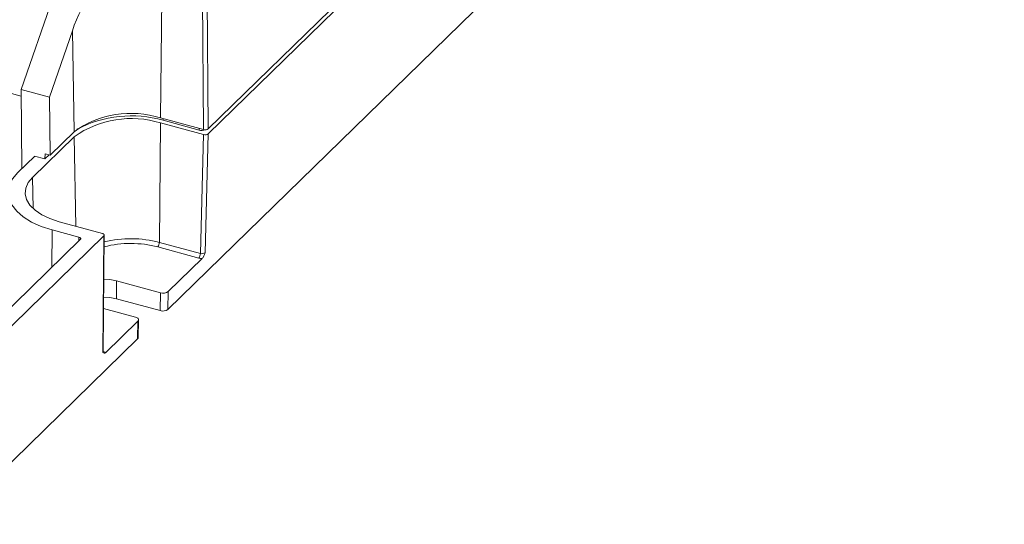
# Model space of a CAD drawing. Header units: millimetres. Extents: x -128 to 35, y 140 to 263.
# Tile 3 of 6: x -51 to 34, y 141 to 185. Entities that reach past the tile are written whole.
import ezdxf

# ---------------------------------------------------------------- set-up
doc = ezdxf.new("R2010")
doc.units = ezdxf.units.MM

msp = doc.modelspace()

# ---------------------------------------------------------------- linework, layer by layer
at = {"color": 7, "linetype": 'Continuous', "lineweight": 15}
for p, q in [((-34.591, 175.042), (34.013, 242.002)), ((-38.074, 159.912), (33.683, 229.95)), ((16.391, 225.24), (-34.595, 175.477)), ((-38.583, 189.574), (-38.707, 176.42)), ((-50.712, 178.86), (-47.302, 188.812)), ((-35, 175.412), (-35.111, 188.63)), ((-34.706, 188.695), (-34.595, 175.477)), ((-71.994, 184.072), (-50.707, 178.287)), ((-46.306, 183.934), (-48.272, 178.197)), ((-46.15, 175.235), (-46.306, 183.934)), ((-48.272, 178.197), (-50.712, 178.86)), ((-50.655, 172.055), (-50.712, 178.86)), ((-48.23, 173.204), (-48.272, 178.197)), ((-38.711, 175.987), (-38.808, 165.688)), ((-34.997, 174.978), (-38.711, 175.987)), ((-35, 175.412), (-38.707, 176.42)), ((-38.478, 176.215), (-35.382, 175.374)), ((-46.15, 175.235), (-48.23, 173.204)), ((-35.277, 164.728), (-34.997, 174.978)), ((-34.591, 175.042), (-34.872, 164.802)), ((-46.142, 174.804), (-49.736, 171.296)), ((-49.553, 173.13), (-51.016, 171.703)), ((-49.567, 173.134), (-49.567, 173.116)), ((-49.567, 173.134), (-48.668, 172.89)), ((-48.664, 173.322), (-48.668, 172.89)), ((-48.668, 172.89), (-48.321, 173.229)), ((-48.664, 173.322), (-48.23, 173.204)), ((-47.438, 167.469), (-43.724, 166.46)), ((-48.05, 166.762), (-45.751, 166.137)), ((-45.625, 165.928), (-58.203, 153.652)), ((-56.956, 153.214), (-43.598, 166.251)), ((-43.685, 156.199), (-43.598, 166.251)), ((-43.651, 156.268), (-43.564, 166.322)), ((-38.808, 165.688), (-35.277, 164.728)), ((-35.417, 164.339), (-38.948, 165.298)), ((-38.046, 161.447), (-35.12, 164.303)), ((-42.513, 162.37), (-38.722, 161.34)), ((-42.513, 160.827), (-42.513, 162.37)), ((-38.75, 159.804), (-38.722, 161.34)), ((-38.046, 161.447), (-38.074, 159.912)), ((-42.513, 160.827), (-38.75, 159.804)), ((-43.618, 159.992), (-40.869, 159.244)), ((-43.446, 156.177), (-40.66, 158.896)), ((-40.688, 157.361), (-40.66, 158.896)), ((-40.63, 157.479), (-40.602, 159.014)), ((-57.058, 141.383), (-40.688, 157.361))]:
    msp.add_line(p, q, dxfattribs=at)
at = {"color": 8, "linetype": 'Continuous', "lineweight": 15}
for p, q in [((-38.478, 176.357), (-38.478, 176.215)), ((-35.382, 175.374), (-35.382, 175.516)), ((-46.004, 167.079), (-46.142, 174.804)), ((-49.736, 171.296), (-49.688, 168.606)), ((-48.05, 166.762), (-48.08, 163.532)), ((-45.76, 165.797), (-45.751, 166.137))]:
    msp.add_line(p, q, dxfattribs=at)
at = {"color": 7, "linetype": 'Continuous', "lineweight": 15, "flags": 128}
for points in [[(-51.016, 171.703), (-51.457, 171.176), (-51.732, 170.62), (-51.836, 170.048), (-51.764, 169.476), (-51.52, 168.916), (-51.108, 168.383), (-50.54, 167.889), (-49.828, 167.447), (-48.991, 167.069), (-48.05, 166.762)], [(-47.438, 167.469), (-48.244, 167.737), (-48.947, 168.072), (-49.527, 168.466), (-49.964, 168.905), (-50.248, 169.377), (-50.367, 169.867), (-50.32, 170.36), (-50.108, 170.841), (-49.736, 171.296)], [(-43.598, 166.251), (-43.578, 166.276), (-43.567, 166.302), (-43.564, 166.329), (-43.571, 166.356), (-43.586, 166.381), (-43.61, 166.405), (-43.642, 166.427), (-43.68, 166.445), (-43.724, 166.46)], [(-45.751, 166.137), (-45.701, 166.12), (-45.66, 166.099), (-45.627, 166.074), (-45.604, 166.046), (-45.592, 166.016), (-45.592, 165.986), (-45.603, 165.956), (-45.625, 165.928)], [(-42.513, 162.37), (-43.077, 162.478), (-43.597, 162.507)], [(-43.61, 160.964), (-43.077, 160.935), (-42.513, 160.827)], [(-40.66, 158.896), (-40.626, 158.938), (-40.607, 158.982), (-40.602, 159.026), (-40.613, 159.071), (-40.639, 159.114), (-40.679, 159.154), (-40.732, 159.19), (-40.796, 159.22), (-40.869, 159.244)]]:
    msp.add_lwpolyline(points, dxfattribs=at)
at = {"color": 7, "linetype": 'Continuous', "lineweight": 15}
for centre, radius, start, end in [((-36.735, 180.998), 10.011, 117.00909, 162.9462), ((-41.248, 168.416), 8.397, 72.38388, 125.71107), ((-41.232, 166.537), 10.062, 74.11119, 117.70387), ((-41.229, 167.873), 8.496, 72.76056, 125.33439), ((-35.15, 176.236), 0.893, 254.92305, 289.35709), ((-34.863, 175.854), 0.462, 252.69411, 305.40084), ((-34.858, 175.414), 0.458, 252.38574, 305.70921), ((-39.421, 165.688), 0.613, 320.49954, 359.94405), ((-35.89, 164.729), 0.613, 320.49954, 359.94405), ((-35.148, 165.168), 0.458, 253.54387, 307.01438), ((-35.141, 165.388), 1.085, 255.24254, 271.08826), ((-38.493, 162.076), 0.771, 252.69433, 305.39582), ((-38.521, 160.54), 0.771, 252.69433, 305.39582), ((-40.799, 157.489), 0.169, 311.05164, 356.69567), ((-43.819, 155.678), 0.623, 53.20586, 76.20297)]:
    msp.add_arc(centre, radius, start, end, dxfattribs=at)
at = {"color": 8, "linetype": 'Continuous', "lineweight": 15}
for centre, radius, start, end in [((-41.279, 156.416), 9.183, 75.29911, 104.46602), ((-41.28, 156.285), 9.723, 75.26897, 103.61402), ((-43.747, 156.274), 0.0965, 309.73414, 356.85654)]:
    msp.add_arc(centre, radius, start, end, dxfattribs=at)
at = {"color": 7, "linetype": 'Continuous', "lineweight": 15}
for points, knots in [([(-35.12, 164.303), (-35.071, 164.351), (-35.024, 164.431), (-34.943, 164.608), (-34.907, 164.706), (-34.872, 164.802)], [0, 0, 0, 0, 0.5, 0.5, 1, 1, 1, 1]), ([(-43.446, 156.177), (-43.495, 156.129), (-43.541, 156.12), (-43.619, 156.14), (-43.652, 156.17), (-43.685, 156.199)], [0, 0, 0, 0, 0.5, 0.5, 1, 1, 1, 1]), ([(-43.631, 156.198), (-43.63, 156.197), (-43.626, 156.194), (-43.646, 156.216), (-43.648, 156.251), (-43.648, 156.269)], [0, 0, 0, 0, 0.060797, 0.512274, 1, 1, 1, 1])]:
    msp.add_open_spline(points, degree=3, knots=knots, dxfattribs=at)

doc.saveas('drawing.dxf')
